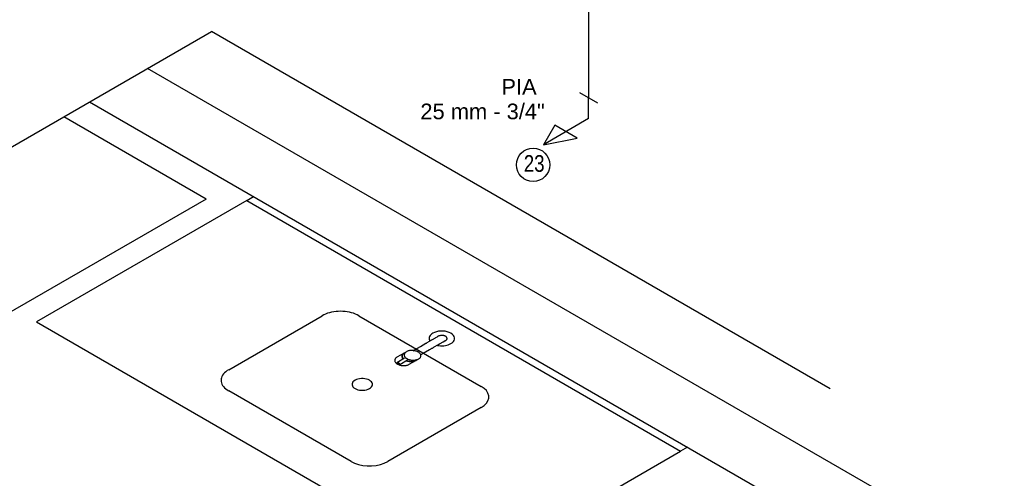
# Model space of a CAD drawing. Header units: millimetres. Extents: x -20654 to 2526, y -8238 to 977.
# Tile 164 of 219: x -10293.7 to -10291.34, y -4089.53 to -4088.43. Entities that reach past the tile are written whole.
import ezdxf

# ---------------------------------------------------------------- set-up
doc = ezdxf.new("R2010")
doc.units = ezdxf.units.MM
doc.linetypes.add('HIDDEN2', pattern=[0.47625, 0.3175, -0.15875])
for name, color, linetype in [('01 CONTORNO', 8, 'Continuous'), ('AF-Condutos', 4, 'Continuous'), ('AF-Conexões', 4, 'Continuous'), ('G-IMPT', 8, 'Continuous'), ('P-PIPE-IDEN', 7, 'Continuous'), ('Q-CASE', 31, 'Continuous'), ('Textos', 7, 'Continuous'), ('TQ-Conexões', 7, 'Continuous')]:
    doc.layers.add(name, color=color, linetype=linetype)
doc.styles.add('Arial', font='arial.ttf', dxfattribs={"height": 100})
doc.styles.add('Arial_6', font='arial.ttf', dxfattribs={"width": 0.8, "height": 0.04})

# ---------------------------------------------------------------- blocks, each defined once
blk = doc.blocks.new('Identificador_Conexao - Identificador-1334731-8 DETALHE SANITÁRIO B')
at = {"layer": 'P-PIPE-IDEN'}
blk.add_circle((0, 0), 0.002, dxfattribs=at)

msp = doc.modelspace()

# ---------------------------------------------------------------- linework, layer by layer
at = {"layer": '01 CONTORNO'}
for p, q in [((-10289.2565, -4090.9364), (-10293.3906, -4088.5495)), ((-10293.5291, -4088.6295), (-10291.4042, -4089.8564)), ((-10293.2502, -4088.8622), (-10293.7799, -4089.168)), ((-10293.1527, -4088.8659), (-10293.6559, -4089.1564)), ((-10293.1527, -4088.8659), (-10292.1135, -4089.4659)), ((-10293.196, -4089.2709), (-10292.9721, -4089.1416)), ((-10292.8841, -4089.1416), (-10292.591, -4089.3108)), ((-10293.6559, -4089.1564), (-10292.6166, -4089.7564)), ((-10292.7757, -4089.2311), (-10292.7929, -4089.241)), ((-10292.7702, -4089.228), (-10292.7753, -4089.2309)), ((-10292.7747, -4089.2436), (-10292.7931, -4089.2542)), ((-10292.7863, -4089.2581), (-10292.7679, -4089.2475)), ((-10292.7634, -4089.258), (-10292.7463, -4089.2481)), ((-10292.7459, -4089.2479), (-10292.7408, -4089.2449)), ((-10292.9029, -4089.4909), (-10293.196, -4089.3217)), ((-10292.591, -4089.3616), (-10292.8149, -4089.4909)), ((-10292.6166, -4089.7564), (-10292.1135, -4089.4659)), ((-10292.097, -4089.4564), (-10292.1135, -4089.4659))]:
    msp.add_line(p, q, dxfattribs=at)
for points in [[(-10292.8841, -4089.1416), (-10292.8881, -4089.1395), (-10292.8924, -4089.1376), (-10292.897, -4089.1359), (-10292.9018, -4089.1345), (-10292.9068, -4089.1333), (-10292.912, -4089.1323), (-10292.9173, -4089.1316), (-10292.9227, -4089.1312), (-10292.9281, -4089.1311), (-10292.9335, -4089.1312), (-10292.9389, -4089.1316), (-10292.9442, -4089.1323), (-10292.9494, -4089.1333), (-10292.9544, -4089.1345), (-10292.9592, -4089.1359), (-10292.9638, -4089.1376), (-10292.9681, -4089.1395), (-10292.9721, -4089.1416)], [(-10292.7543, -4089.2254), (-10292.751, -4089.2235), (-10292.7362, -4089.215), (-10292.7236, -4089.2077), (-10292.7225, -4089.2071), (-10292.7214, -4089.2064), (-10292.7203, -4089.2058), (-10292.7092, -4089.1994), (-10292.7083, -4089.1989), (-10292.7075, -4089.1984), (-10292.7004, -4089.1943), (-10292.6998, -4089.194), (-10292.696, -4089.1918), (-10292.6957, -4089.1916), (-10292.6945, -4089.1909), (-10292.6945, -4089.1909), (-10292.6945, -4089.1909)], [(-10292.7072, -4089.1836), (-10292.7097, -4089.1852), (-10292.7119, -4089.1871), (-10292.7136, -4089.1891), (-10292.7149, -4089.1912), (-10292.7158, -4089.1934), (-10292.7161, -4089.1956), (-10292.716, -4089.1978), (-10292.7153, -4089.2), (-10292.7142, -4089.2022)], [(-10292.6639, -4089.2085), (-10292.6605, -4089.2062), (-10292.6578, -4089.2035), (-10292.656, -4089.2006), (-10292.6551, -4089.1976), (-10292.6551, -4089.1945), (-10292.656, -4089.1915), (-10292.6578, -4089.1886), (-10292.6605, -4089.1859), (-10292.6639, -4089.1836), (-10292.668, -4089.1816), (-10292.6726, -4089.18), (-10292.6776, -4089.179), (-10292.6829, -4089.1784), (-10292.6882, -4089.1784), (-10292.6934, -4089.179), (-10292.6985, -4089.18), (-10292.7031, -4089.1816), (-10292.7072, -4089.1836)], [(-10292.6945, -4089.1909), (-10292.6945, -4089.1909), (-10292.6946, -4089.1909), (-10292.6946, -4089.191), (-10292.6947, -4089.191), (-10292.6947, -4089.191), (-10292.6948, -4089.1911), (-10292.6948, -4089.1911), (-10292.6949, -4089.1911), (-10292.695, -4089.1912)], [(-10292.6766, -4089.1909), (-10292.6786, -4089.1899), (-10292.6808, -4089.1893), (-10292.6832, -4089.1889), (-10292.6857, -4089.1887), (-10292.6882, -4089.1889), (-10292.6906, -4089.1894), (-10292.6928, -4089.1901), (-10292.6945, -4089.1909)], [(-10292.6766, -4089.1909), (-10292.6783, -4089.1901), (-10292.6802, -4089.1894), (-10292.6823, -4089.189), (-10292.6844, -4089.1888), (-10292.6866, -4089.1888), (-10292.6888, -4089.189), (-10292.6909, -4089.1894), (-10292.6928, -4089.1901), (-10292.6945, -4089.1909)], [(-10292.6823, -4089.189), (-10292.6824, -4089.189), (-10292.6825, -4089.189), (-10292.6826, -4089.1889), (-10292.6827, -4089.1889), (-10292.6828, -4089.1889), (-10292.6829, -4089.1889), (-10292.6831, -4089.1889), (-10292.6832, -4089.1889), (-10292.6833, -4089.1889)], [(-10292.6805, -4089.1893), (-10292.6806, -4089.1893), (-10292.6807, -4089.1893), (-10292.6808, -4089.1893), (-10292.6809, -4089.1892), (-10292.681, -4089.1892), (-10292.6811, -4089.1892), (-10292.6812, -4089.1892), (-10292.6813, -4089.1892), (-10292.6814, -4089.1891)], [(-10292.6757, -4089.1915), (-10292.6759, -4089.1913), (-10292.6762, -4089.1912), (-10292.6764, -4089.191), (-10292.6767, -4089.1908), (-10292.677, -4089.1907), (-10292.6772, -4089.1905), (-10292.6775, -4089.1904), (-10292.6778, -4089.1903), (-10292.6781, -4089.1901)], [(-10292.6766, -4089.2012), (-10292.6764, -4089.2011), (-10292.6749, -4089.2), (-10292.6737, -4089.1987), (-10292.6731, -4089.1973), (-10292.6729, -4089.1958), (-10292.6732, -4089.1944), (-10292.6739, -4089.1932), (-10292.6754, -4089.1917), (-10292.6766, -4089.1909)], [(-10292.6766, -4089.2012), (-10292.6752, -4089.2002), (-10292.6741, -4089.1991), (-10292.6733, -4089.1979), (-10292.6729, -4089.1967), (-10292.6729, -4089.1954), (-10292.6733, -4089.1942), (-10292.6741, -4089.193), (-10292.6752, -4089.1919), (-10292.6766, -4089.1909)], [(-10292.6766, -4089.2012), (-10292.6766, -4089.2012), (-10292.6767, -4089.2012), (-10292.6767, -4089.2013), (-10292.6768, -4089.2013), (-10292.677, -4089.2014), (-10292.6771, -4089.2015), (-10292.6773, -4089.2016), (-10292.6775, -4089.2017), (-10292.6778, -4089.2019), (-10292.6781, -4089.202), (-10292.6784, -4089.2022), (-10292.6826, -4089.2047), (-10292.6832, -4089.205), (-10292.6899, -4089.2089), (-10292.6908, -4089.2094), (-10292.6917, -4089.2099), (-10292.6926, -4089.2104), (-10292.6935, -4089.2109), (-10292.6944, -4089.2115), (-10292.6954, -4089.212), (-10292.7042, -4089.2171), (-10292.7053, -4089.2178), (-10292.7065, -4089.2184), (-10292.7076, -4089.2191), (-10292.7088, -4089.2198), (-10292.71, -4089.2205), (-10292.7112, -4089.2212), (-10292.7125, -4089.2219), (-10292.7137, -4089.2226), (-10292.715, -4089.2233), (-10292.7304, -4089.2323), (-10292.7317, -4089.233), (-10292.733, -4089.2337), (-10292.7343, -4089.2345), (-10292.7355, -4089.2352), (-10292.7364, -4089.2357)], [(-10292.696, -4089.2126), (-10292.6923, -4089.2133), (-10292.6885, -4089.2136), (-10292.6846, -4089.2137), (-10292.6808, -4089.2135), (-10292.677, -4089.213), (-10292.6734, -4089.2123), (-10292.67, -4089.2112), (-10292.6668, -4089.21), (-10292.6639, -4089.2085)], [(-10292.6775, -4089.2017), (-10292.6774, -4089.2016), (-10292.6773, -4089.2016), (-10292.6772, -4089.2015), (-10292.6771, -4089.2015), (-10292.677, -4089.2014), (-10292.6769, -4089.2014), (-10292.6768, -4089.2013), (-10292.6767, -4089.2013), (-10292.6766, -4089.2012)], [(-10292.7929, -4089.241), (-10292.7941, -4089.2418), (-10292.7951, -4089.2426), (-10292.7961, -4089.2435), (-10292.7968, -4089.2445), (-10292.7974, -4089.2455), (-10292.7978, -4089.2465), (-10292.7981, -4089.2475), (-10292.7982, -4089.2485), (-10292.7981, -4089.2495), (-10292.7979, -4089.2505), (-10292.7976, -4089.2515), (-10292.7971, -4089.2524), (-10292.7965, -4089.2534), (-10292.7958, -4089.2543), (-10292.7949, -4089.2551), (-10292.794, -4089.2559), (-10292.7929, -4089.2567), (-10292.7918, -4089.2574), (-10292.7918, -4089.2574)], [(-10292.7757, -4089.2311), (-10292.7767, -4089.2317), (-10292.7776, -4089.2324), (-10292.7784, -4089.2332), (-10292.7791, -4089.2339), (-10292.7797, -4089.2347), (-10292.7802, -4089.2355), (-10292.7806, -4089.2363), (-10292.7809, -4089.2372), (-10292.781, -4089.238), (-10292.781, -4089.2389), (-10292.781, -4089.2397), (-10292.7808, -4089.2405), (-10292.7805, -4089.2413), (-10292.7802, -4089.2421), (-10292.7797, -4089.2429), (-10292.7792, -4089.2437), (-10292.7786, -4089.2444), (-10292.7779, -4089.2451), (-10292.7779, -4089.2451)], [(-10292.7753, -4089.2309), (-10292.7763, -4089.2315), (-10292.7772, -4089.2322), (-10292.7781, -4089.2329), (-10292.7788, -4089.2337), (-10292.7794, -4089.2345), (-10292.7798, -4089.2353), (-10292.7802, -4089.2361), (-10292.7805, -4089.2369), (-10292.7806, -4089.2378), (-10292.7807, -4089.2386), (-10292.7806, -4089.2395), (-10292.7804, -4089.2403), (-10292.7802, -4089.2411), (-10292.7798, -4089.2419), (-10292.7793, -4089.2427), (-10292.7788, -4089.2434), (-10292.7782, -4089.2442), (-10292.7775, -4089.2449), (-10292.7775, -4089.2449)], [(-10292.7419, -4089.2286), (-10292.7431, -4089.2279), (-10292.7444, -4089.2273), (-10292.7458, -4089.2268), (-10292.7473, -4089.2263), (-10292.7489, -4089.2259), (-10292.7505, -4089.2255), (-10292.7521, -4089.2252), (-10292.7538, -4089.225), (-10292.7555, -4089.2249), (-10292.7573, -4089.2249), (-10292.7591, -4089.2249), (-10292.7608, -4089.2251), (-10292.7625, -4089.2253), (-10292.7642, -4089.2257), (-10292.7659, -4089.2261), (-10292.7674, -4089.2266), (-10292.7689, -4089.2273), (-10292.7702, -4089.228), (-10292.7715, -4089.2287), (-10292.7725, -4089.2296), (-10292.7735, -4089.2305), (-10292.7742, -4089.2314), (-10292.7748, -4089.2324), (-10292.7752, -4089.2334), (-10292.7755, -4089.2344), (-10292.7756, -4089.2354), (-10292.7755, -4089.2365), (-10292.7753, -4089.2375), (-10292.775, -4089.2384), (-10292.7745, -4089.2394), (-10292.7739, -4089.2403), (-10292.7732, -4089.2412), (-10292.7723, -4089.2421), (-10292.7714, -4089.2429), (-10292.7703, -4089.2436), (-10292.7692, -4089.2443), (-10292.7692, -4089.2443)], [(-10292.7692, -4089.2443), (-10292.7679, -4089.245), (-10292.7666, -4089.2456), (-10292.7652, -4089.2461), (-10292.7638, -4089.2466), (-10292.7622, -4089.2471), (-10292.7606, -4089.2474), (-10292.759, -4089.2477), (-10292.7573, -4089.2479), (-10292.7555, -4089.248), (-10292.7538, -4089.248), (-10292.752, -4089.248), (-10292.7503, -4089.2478), (-10292.7485, -4089.2476), (-10292.7468, -4089.2472), (-10292.7452, -4089.2468), (-10292.7436, -4089.2463), (-10292.7422, -4089.2456), (-10292.7408, -4089.2449), (-10292.7396, -4089.2442), (-10292.7385, -4089.2433), (-10292.7376, -4089.2424), (-10292.7369, -4089.2415), (-10292.7363, -4089.2405), (-10292.7358, -4089.2395), (-10292.7356, -4089.2385), (-10292.7355, -4089.2375), (-10292.7355, -4089.2365), (-10292.7357, -4089.2355), (-10292.7361, -4089.2345), (-10292.7366, -4089.2335), (-10292.7372, -4089.2326), (-10292.7379, -4089.2317), (-10292.7387, -4089.2309), (-10292.7397, -4089.2301), (-10292.7407, -4089.2293), (-10292.7419, -4089.2286), (-10292.7419, -4089.2286)], [(-10292.7884, -4089.2554), (-10292.7885, -4089.2554), (-10292.7886, -4089.2553), (-10292.7887, -4089.2552), (-10292.7889, -4089.2552), (-10292.789, -4089.2551), (-10292.7892, -4089.255), (-10292.7893, -4089.255), (-10292.7895, -4089.2549), (-10292.7897, -4089.2548), (-10292.7899, -4089.2547), (-10292.7902, -4089.2546), (-10292.7905, -4089.2545), (-10292.7908, -4089.2544), (-10292.7912, -4089.2542), (-10292.7917, -4089.2541), (-10292.7922, -4089.2541), (-10292.7927, -4089.2541), (-10292.7931, -4089.2542), (-10292.7933, -4089.2544), (-10292.7933, -4089.2547), (-10292.7932, -4089.255), (-10292.793, -4089.2553), (-10292.7928, -4089.2555), (-10292.7926, -4089.2557), (-10292.7924, -4089.2559), (-10292.7922, -4089.256), (-10292.7921, -4089.2562), (-10292.7919, -4089.2563), (-10292.7918, -4089.2564), (-10292.7917, -4089.2565), (-10292.7915, -4089.2566), (-10292.7914, -4089.2566), (-10292.7913, -4089.2567), (-10292.7912, -4089.2568), (-10292.7911, -4089.2568), (-10292.791, -4089.2569), (-10292.791, -4089.2569)], [(-10292.7918, -4089.2574), (-10292.7906, -4089.258), (-10292.7892, -4089.2587), (-10292.7878, -4089.2592), (-10292.7864, -4089.2597), (-10292.7848, -4089.2601), (-10292.7832, -4089.2605), (-10292.7816, -4089.2607), (-10292.7799, -4089.2609), (-10292.7781, -4089.2611), (-10292.7764, -4089.2611), (-10292.7746, -4089.261), (-10292.7729, -4089.2609), (-10292.7711, -4089.2606), (-10292.7694, -4089.2603), (-10292.7678, -4089.2599), (-10292.7662, -4089.2593), (-10292.7648, -4089.2587), (-10292.7634, -4089.258), (-10292.7634, -4089.258)], [(-10292.791, -4089.2569), (-10292.7909, -4089.257), (-10292.7908, -4089.257), (-10292.7907, -4089.257), (-10292.7907, -4089.2571), (-10292.7906, -4089.2571), (-10292.7905, -4089.2572), (-10292.7904, -4089.2572), (-10292.7903, -4089.2573), (-10292.7902, -4089.2573), (-10292.7901, -4089.2574), (-10292.79, -4089.2574), (-10292.7899, -4089.2575), (-10292.7897, -4089.2575), (-10292.7896, -4089.2576), (-10292.7895, -4089.2576), (-10292.7893, -4089.2577), (-10292.7891, -4089.2578), (-10292.7889, -4089.2579), (-10292.7887, -4089.2579), (-10292.7884, -4089.258), (-10292.7881, -4089.2581), (-10292.7878, -4089.2582), (-10292.7875, -4089.2582), (-10292.7871, -4089.2583), (-10292.7868, -4089.2583), (-10292.7865, -4089.2582), (-10292.7863, -4089.2581), (-10292.7861, -4089.258), (-10292.786, -4089.2578), (-10292.786, -4089.2576), (-10292.7861, -4089.2574), (-10292.7862, -4089.2573), (-10292.7863, -4089.2571), (-10292.7865, -4089.2569), (-10292.7866, -4089.2568), (-10292.7867, -4089.2566), (-10292.7869, -4089.2565), (-10292.787, -4089.2564), (-10292.7871, -4089.2563), (-10292.7872, -4089.2562), (-10292.7873, -4089.2561), (-10292.7874, -4089.2561), (-10292.7875, -4089.256), (-10292.7876, -4089.2559), (-10292.7877, -4089.2559), (-10292.7878, -4089.2558), (-10292.7879, -4089.2558), (-10292.788, -4089.2557), (-10292.788, -4089.2557), (-10292.7881, -4089.2556), (-10292.7882, -4089.2556), (-10292.7883, -4089.2555), (-10292.7883, -4089.2555), (-10292.7884, -4089.2554), (-10292.7884, -4089.2554)], [(-10292.7705, -4089.2494), (-10292.7693, -4089.2498), (-10292.768, -4089.2501), (-10292.7667, -4089.2504), (-10292.7653, -4089.2507), (-10292.764, -4089.2509), (-10292.7626, -4089.251), (-10292.7611, -4089.2511), (-10292.7597, -4089.2512), (-10292.7582, -4089.2512), (-10292.7568, -4089.2511), (-10292.7553, -4089.2509), (-10292.7539, -4089.2507), (-10292.7525, -4089.2504), (-10292.7511, -4089.2501), (-10292.7498, -4089.2497), (-10292.7486, -4089.2492), (-10292.7474, -4089.2487), (-10292.7463, -4089.2481), (-10292.7463, -4089.2481)], [(-10292.7701, -4089.2491), (-10292.7689, -4089.2495), (-10292.7676, -4089.2499), (-10292.7663, -4089.2502), (-10292.765, -4089.2505), (-10292.7636, -4089.2507), (-10292.7622, -4089.2508), (-10292.7607, -4089.2509), (-10292.7593, -4089.251), (-10292.7578, -4089.2509), (-10292.7564, -4089.2509), (-10292.7549, -4089.2507), (-10292.7535, -4089.2505), (-10292.7521, -4089.2502), (-10292.7507, -4089.2499), (-10292.7494, -4089.2495), (-10292.7482, -4089.249), (-10292.747, -4089.2485), (-10292.7459, -4089.2479), (-10292.7459, -4089.2479)], [(-10293.196, -4089.2709), (-10293.1997, -4089.2732), (-10293.203, -4089.2757), (-10293.2059, -4089.2783), (-10293.2084, -4089.2811), (-10293.2105, -4089.284), (-10293.2121, -4089.287), (-10293.2133, -4089.29), (-10293.214, -4089.2931), (-10293.2142, -4089.2963), (-10293.214, -4089.2994), (-10293.2133, -4089.3025), (-10293.2121, -4089.3056), (-10293.2105, -4089.3086), (-10293.2084, -4089.3115), (-10293.2059, -4089.3142), (-10293.203, -4089.3169), (-10293.1997, -4089.3194), (-10293.196, -4089.3217)], [(-10292.8934, -4089.2961), (-10292.8961, -4089.298), (-10292.8982, -4089.3002), (-10292.8997, -4089.3025), (-10292.9004, -4089.3049), (-10292.9004, -4089.3074), (-10292.8997, -4089.3098), (-10292.8982, -4089.3121), (-10292.8961, -4089.3143), (-10292.8934, -4089.3161), (-10292.8901, -4089.3177), (-10292.8864, -4089.319), (-10292.8824, -4089.3198), (-10292.8782, -4089.3202), (-10292.8739, -4089.3202), (-10292.8697, -4089.3198), (-10292.8657, -4089.319), (-10292.862, -4089.3177), (-10292.8587, -4089.3161)], [(-10292.8587, -4089.3161), (-10292.856, -4089.3143), (-10292.8538, -4089.3121), (-10292.8524, -4089.3098), (-10292.8516, -4089.3074), (-10292.8516, -4089.3049), (-10292.8524, -4089.3025), (-10292.8538, -4089.3002), (-10292.856, -4089.298), (-10292.8587, -4089.2961), (-10292.862, -4089.2946), (-10292.8657, -4089.2933), (-10292.8697, -4089.2925), (-10292.8739, -4089.2921), (-10292.8782, -4089.2921), (-10292.8824, -4089.2925), (-10292.8864, -4089.2933), (-10292.8901, -4089.2946), (-10292.8934, -4089.2961)], [(-10292.591, -4089.3616), (-10292.5841, -4089.3568), (-10292.5787, -4089.3514), (-10292.5749, -4089.3455), (-10292.5731, -4089.3393), (-10292.5731, -4089.3331), (-10292.5749, -4089.3269), (-10292.5787, -4089.321), (-10292.5841, -4089.3156), (-10292.591, -4089.3108)], [(-10292.9029, -4089.4909), (-10292.8946, -4089.4949), (-10292.8852, -4089.498), (-10292.875, -4089.5002), (-10292.8644, -4089.5013), (-10292.8535, -4089.5013), (-10292.8428, -4089.5002), (-10292.8326, -4089.498), (-10292.8233, -4089.4949), (-10292.8149, -4089.4909)]]:
    msp.add_lwpolyline(points, dxfattribs=at)
at = {"layer": 'AF-Condutos'}
msp.add_line((-10292.3339, -4088.2196), (-10292.3339, -4088.6196), dxfattribs=at)
at = {"layer": 'AF-Conexões'}
for p, q in [((-10292.3555, -4088.6071), (-10292.3122, -4088.6321)), ((-10292.3339, -4088.6696), (-10292.3339, -4088.6196)), ((-10292.3339, -4088.6696), (-10292.4421, -4088.7321)), ((-10292.4151, -4088.6853), (-10292.4421, -4088.7321)), ((-10292.3609, -4088.7165), (-10292.4151, -4088.6853)), ((-10292.4421, -4088.7321), (-10292.3609, -4088.7165))]:
    msp.add_line(p, q, dxfattribs=at)
at = {"layer": 'G-IMPT'}
msp.add_line((-10293.2502, -4088.8622), (-10293.5912, -4088.6654), dxfattribs=at)
at = {"layer": 'Q-CASE'}
msp.add_line((-10293.1527, -4088.8659), (-10293.1363, -4088.8564), dxfattribs=at)
at = {"layer": 'TQ-Conexões', "color": 244, "linetype": 'HIDDEN2', "ltscale": 8, "true_color": 0x991b1e}
for p in [(-10295.4062, -4089.7133), (-10288.4555, -4091.2217)]:
    msp.add_line(p, (-10293.2372, -4088.461), dxfattribs=at)

# ---------------------------------------------------------------- block references
at = {"layer": 'P-PIPE-IDEN', "xscale": 19.99999999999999, "yscale": 19.99999999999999, "zscale": 19.99999999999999}
msp.add_blockref('Identificador_Conexao - Identificador-1334731-8 DETALHE SANITÁRIO B', (-10292.4669, -4088.7803), dxfattribs=at)

# ---------------------------------------------------------------- texts
at = {"layer": 'P-PIPE-IDEN', "insert": (-10292.4891, -4088.757), "char_height": 0.04, "width": 0.06157, "attachment_point": 1, "style": 'Arial_6'}
msp.add_mtext('23', dxfattribs=at)
at = {"layer": 'Textos', "char_height": 0.0375, "attachment_point": 9, "line_spacing_factor": 0.6, "style": 'Arial'}
for s, insert, width in [('PIA', (-10292.4583, -4088.6122), 0.168921), ('25 mm - 3/4"', (-10292.4388, -4088.6717), 0.596056)]:
    msp.add_mtext(s, dxfattribs=dict(at, insert=insert, width=width))

doc.saveas('drawing.dxf')
